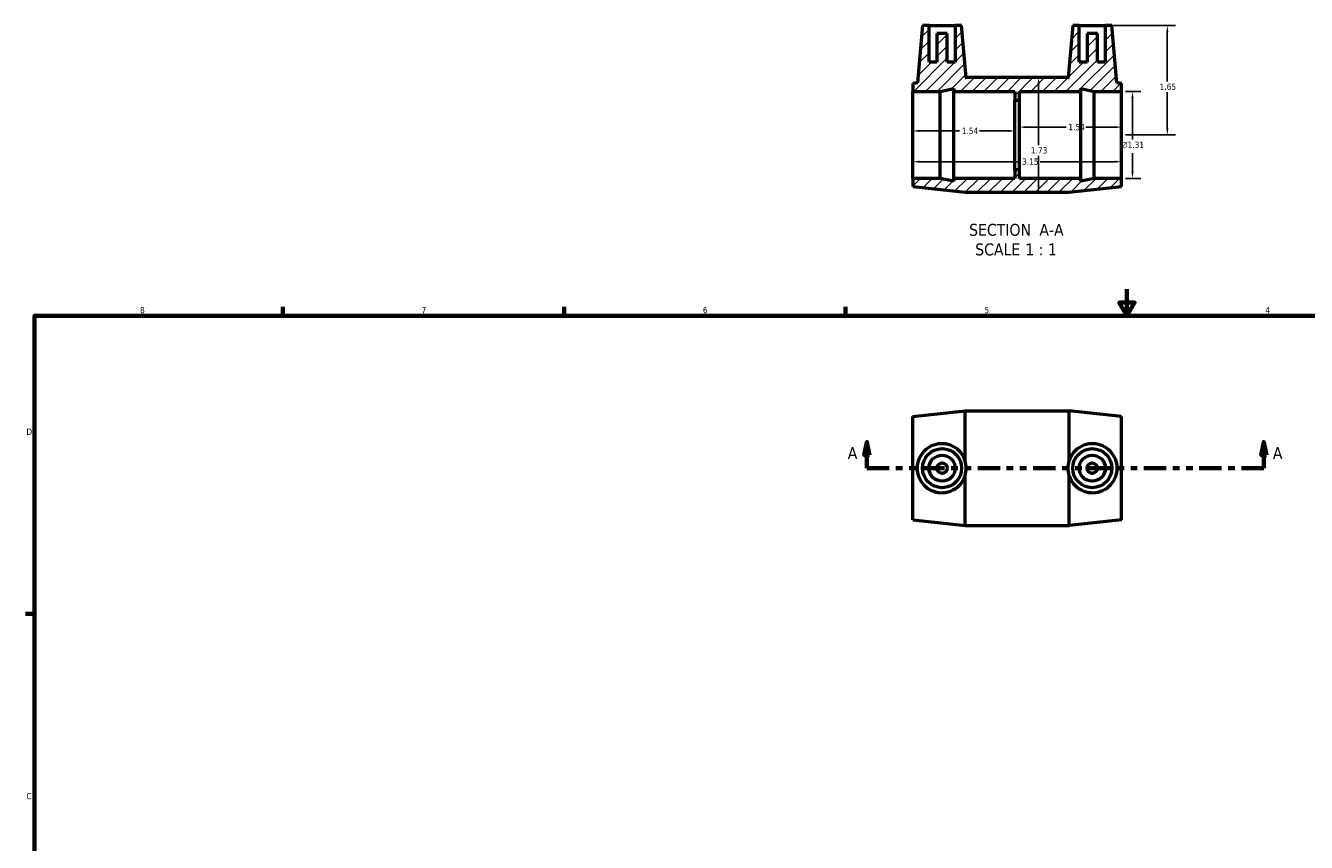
# Model space of a CAD drawing. Header units: inches. Extents: x 0.1 to 35.9, y 0.6 to 25.4.
# Tile 2 of 3: x 0.4 to 19.7, y 13.1 to 25.4. Entities that reach past the tile are written whole.
import ezdxf

# ---------------------------------------------------------------- set-up
doc = ezdxf.new("R2010")
doc.units = ezdxf.units.IN
doc.header["$MEASUREMENT"] = 0
doc.linetypes.add('DOUBLE_DASH_CHAIN', pattern=[1.2403, 0.6614, -0.0827, 0.1654, -0.0827, 0.1654, -0.0827])
for name, color, linetype, lineweight in [('Border (ANSI)', 7, 'Continuous', 70), ('Dimension (ANSI)', 7, 'Continuous', 25), ('Hatch (ANSI)', 7, 'Continuous', 18), ('Section Line (ANSI)', 7, 'DOUBLE_DASH_CHAIN', 70), ('Symbol (ANSI)', 7, 'Continuous', 25), ('Visible (ANSI)', 7, 'Continuous', 50)]:
    doc.layers.add(name, color=color, linetype=linetype, lineweight=lineweight)
doc.styles.add('Label Text (ANSI)', font='tahoma.ttf')
doc.styles.add('Note Text (ANSI)', font='tahoma.ttf')
doc.dimstyles.new('Default (ANSI)', dxfattribs={"dimtxt": 0.094488, "dimasz": 0.098425, "dimexe": 0.125, "dimexo": 0.0625, "dimgap": 0.031496, "dimtad": 0, "dimtih": 1, "dimtoh": 1, "dimrnd": 1e-08, "dimzin": 4, "dimdsep": 46, "dimtxsty": 'Note Text (ANSI)', "dimcen": 0.09, "dimdle": 0.393701, "dimclrd": 256, "dimclre": 256, "dimclrt": 5, "dimadec": 0, "dimazin": 1, "dimtfac": 1, "dimtofl": 0, "dimtmove": 0, "dimatfit": 3, "dimfxl": 1, "dimtolj": 1, "dimtzin": 4, "dimlwd": -1, "dimlwe": -1, "dimarcsym": 0})

# ---------------------------------------------------------------- blocks, each defined once
blk = doc.blocks.new('Borders Default Border')
at = {"layer": 'Border (ANSI)'}
for p, q in [((4.25, 21), (4.25, 21.134)), ((8.5, 21), (8.5, 21.134)), ((12.75, 21), (12.75, 21.134)), ((0.5, 16.5), (0.366, 16.5))]:
    blk.add_line(p, q, dxfattribs=at)
at = {"layer": 'Border (ANSI)', "flags": 128}
for points in [[(17, 21.4), (17, 21), (16.885, 21.2), (17.115, 21.2), (17, 21)], [(0.5, 1), (0.5, 21), (33.5, 21), (33.5, 1), (0.5, 1)]]:
    blk.add_lwpolyline(points, dxfattribs=at)
at = {"layer": 'Border (ANSI)', "color": 5, "true_color": 0x0000ff, "char_height": 0.0945, "attachment_point": 7, "style": 'Note Text (ANSI)'}
for s, insert in [('8', (2.094, 21.038)), ('7', (6.346, 21.04)), ('6', (10.595, 21.038)), ('5', (14.847, 21.038)), ('4', (19.092, 21.04)), ('D', (0.378, 19.203)), ('C', (0.378, 13.701))]:
    blk.add_mtext(s, dxfattribs=dict(at, insert=insert))
blk = doc.blocks.new('2dTransSection0')
at = {"layer": 'Section Line (ANSI)', "linetype": 'Continuous'}
for p, q in [((13.073, 19.094), (13.033, 18.897)), ((13.073, 18.897), (13.073, 19.094)), ((13.112, 18.897), (13.073, 19.094)), ((19.067, 19.094), (19.028, 18.897)), ((19.067, 18.897), (19.067, 19.094)), ((19.107, 18.897), (19.067, 19.094)), ((13.033, 18.897), (13.112, 18.897)), ((13.073, 18.7), (13.073, 18.897)), ((19.028, 18.897), (19.107, 18.897)), ((19.067, 18.7), (19.067, 18.897)), ((13.073, 18.7), (13.385, 18.7)), ((18.755, 18.7), (19.067, 18.7))]:
    blk.add_line(p, q, dxfattribs=at)
at = {"layer": 'Section Line (ANSI)', "linetype": 'DOUBLE_DASH_CHAIN', "ltscale": 0.509025}
blk.add_line((13.073, 18.7), (19.067, 18.7), dxfattribs=at)
at = {"layer": 'Section Line (ANSI)', "linetype": 'Continuous', "flags": 128}
for points in [[(13.112, 18.897), (13.073, 19.094), (13.033, 18.897), (13.112, 18.897)], [(19.107, 18.897), (19.067, 19.094), (19.028, 18.897), (19.107, 18.897)]]:
    blk.add_lwpolyline(points, dxfattribs=at)
at = {"layer": 'Section Line (ANSI)'}
for points in [[(13.112, 18.897), (13.073, 19.094), (13.033, 18.897), (13.112, 18.897)], [(19.107, 18.897), (19.067, 19.094), (19.028, 18.897), (19.107, 18.897)]]:
    blk.add_solid(points, dxfattribs=at)
at = {"layer": 'Section Line (ANSI)', "char_height": 0.18, "attachment_point": 7, "style": 'Label Text (ANSI)'}
for insert in [(12.783, 18.838), (19.204, 18.838)]:
    blk.add_mtext('A', dxfattribs=dict(at, insert=insert))
blk = doc.blocks.new('*D7')
at = {"layer": 'Defpoints', "color": 0, "transparency": 16777216}
for p in [(13.767, 23.731), (15.307, 23.791), (15.307, 23.731)]:
    blk.add_point(p, dxfattribs=at)
at = {"layer": 'Dimension (ANSI)', "transparency": 16777216}
for p, q in [((13.865, 23.791), (14.473, 23.791)), ((15.208, 23.791), (14.771, 23.791))]:
    blk.add_line(p, q, dxfattribs=at)
for points in [[(13.865, 23.808), (13.865, 23.775), (13.767, 23.791)], [(15.208, 23.808), (15.208, 23.775), (15.307, 23.791)]]:
    blk.add_solid(points, dxfattribs=at)
at = {"layer": 'Dimension (ANSI)', "color": 5, "transparency": 16777216, "insert": (14.505, 23.84), "char_height": 0.0945, "attachment_point": 1, "style": 'Note Text (ANSI)'}
blk.add_mtext('\\A1;1.54', dxfattribs=at)
blk = doc.blocks.new('*D8')
at = {"layer": 'Defpoints', "color": 0, "transparency": 16777216}
for p in [(16.917, 23.848), (15.377, 23.731), (16.917, 23.731)]:
    blk.add_point(p, dxfattribs=at)
at = {"layer": 'Dimension (ANSI)', "transparency": 16777216}
for p, q in [((15.475, 23.848), (16.083, 23.848)), ((16.818, 23.848), (16.381, 23.848))]:
    blk.add_line(p, q, dxfattribs=at)
for points in [[(15.475, 23.865), (15.475, 23.832), (15.377, 23.848)], [(16.818, 23.865), (16.818, 23.832), (16.917, 23.848)]]:
    blk.add_solid(points, dxfattribs=at)
at = {"layer": 'Dimension (ANSI)', "color": 5, "transparency": 16777216, "insert": (16.115, 23.897), "char_height": 0.0945, "attachment_point": 1, "style": 'Note Text (ANSI)'}
blk.add_mtext('\\A1;1.54', dxfattribs=at)
blk = doc.blocks.new('*D9')
at = {"layer": 'Defpoints', "color": 0, "transparency": 16777216}
for p in [(13.767, 23.731), (16.917, 23.731), (16.917, 23.326)]:
    blk.add_point(p, dxfattribs=at)
at = {"layer": 'Dimension (ANSI)', "transparency": 16777216}
for p, q in [((13.865, 23.326), (15.386, 23.326)), ((16.818, 23.326), (15.688, 23.326))]:
    blk.add_line(p, q, dxfattribs=at)
for points in [[(13.865, 23.343), (13.865, 23.31), (13.767, 23.326)], [(16.818, 23.343), (16.818, 23.31), (16.917, 23.326)]]:
    blk.add_solid(points, dxfattribs=at)
at = {"layer": 'Dimension (ANSI)', "color": 5, "transparency": 16777216, "insert": (15.417, 23.375), "char_height": 0.0945, "attachment_point": 1, "style": 'Note Text (ANSI)'}
blk.add_mtext('\\A1;3.15', dxfattribs=at)
blk = doc.blocks.new('*D10')
at = {"layer": 'Defpoints', "color": 0, "transparency": 16777216}
for p in [(16.673, 25.381), (16.917, 23.731), (17.61, 23.731)]:
    blk.add_point(p, dxfattribs=at)
at = {"layer": 'Dimension (ANSI)', "transparency": 16777216}
for p, q in [((16.735, 25.381), (17.735, 25.381)), ((17.61, 25.282), (17.61, 24.536)), ((17.61, 23.829), (17.61, 24.375)), ((16.979, 23.731), (17.735, 23.731))]:
    blk.add_line(p, q, dxfattribs=at)
for points in [[(17.594, 25.282), (17.626, 25.282), (17.61, 25.381)], [(17.594, 23.829), (17.626, 23.829), (17.61, 23.731)]]:
    blk.add_solid(points, dxfattribs=at)
at = {"layer": 'Dimension (ANSI)', "color": 5, "transparency": 16777216, "insert": (17.494, 24.505), "char_height": 0.0945, "attachment_point": 1, "style": 'Note Text (ANSI)'}
blk.add_mtext('\\A1;1.65', dxfattribs=at)
blk = doc.blocks.new('*D11')
at = {"layer": 'Defpoints', "color": 0, "transparency": 16777216}
for p in [(16.917, 24.386), (16.917, 23.075), (17.083, 23.075)]:
    blk.add_point(p, dxfattribs=at)
at = {"layer": 'Dimension (ANSI)', "transparency": 16777216}
for p, q in [((16.979, 24.386), (17.208, 24.386)), ((17.083, 24.288), (17.083, 23.66)), ((17.083, 23.174), (17.083, 23.455)), ((16.979, 23.075), (17.208, 23.075))]:
    blk.add_line(p, q, dxfattribs=at)
for points in [[(17.067, 24.288), (17.1, 24.288), (17.083, 24.386)], [(17.067, 23.174), (17.1, 23.174), (17.083, 23.075)]]:
    blk.add_solid(points, dxfattribs=at)
at = {"layer": 'Dimension (ANSI)', "color": 5, "transparency": 16777216, "insert": (16.912, 23.629), "char_height": 0.09449, "attachment_point": 1, "style": 'Note Text (ANSI)'}
blk.add_mtext('\\A1;{\\fAIGDT|b0|i0;\\H0.0945;\\ln}\\fTahoma|b0|i0;\\H0.0945;1.31', dxfattribs=at)
blk = doc.blocks.new('*D12')
at = {"layer": 'Defpoints', "color": 0, "transparency": 16777216}
for p in [(15.665, 24.596), (15.665, 22.866), (15.665, 22.866)]:
    blk.add_point(p, dxfattribs=at)
at = {"layer": 'Dimension (ANSI)', "transparency": 16777216}
for p, q in [((15.665, 24.497), (15.665, 23.576)), ((15.665, 22.964), (15.665, 23.415))]:
    blk.add_line(p, q, dxfattribs=at)
for points in [[(15.648, 24.497), (15.681, 24.497), (15.665, 24.596)], [(15.648, 22.964), (15.681, 22.964), (15.665, 22.866)]]:
    blk.add_solid(points, dxfattribs=at)
at = {"layer": 'Dimension (ANSI)', "color": 5, "transparency": 16777216, "insert": (15.549, 23.545), "char_height": 0.0945, "attachment_point": 1, "style": 'Note Text (ANSI)'}
blk.add_mtext('\\A1;1.73', dxfattribs=at)

msp = doc.modelspace()

# ---------------------------------------------------------------- hatches: boundary and pattern name
at = {"layer": 'Hatch (ANSI)'}
h = msp.add_hatch(dxfattribs=at)
h.set_pattern_fill('ANSI31', color=256, style=0)
h.paths.add_polyline_path([(16.847, 24.517), (16.771, 25.381), (16.673, 25.381), (16.673, 24.829), (16.555, 24.829), (16.555, 25.263), (16.397, 25.263), (16.397, 24.829), (16.279, 24.829), (16.279, 25.381), (16.181, 25.381), (16.112, 24.598), (16.129, 24.596), (14.554, 24.596), (14.572, 24.598), (14.503, 25.381), (14.405, 25.381), (14.405, 24.829), (14.287, 24.829), (14.287, 25.263), (14.129, 25.263), (14.129, 24.829), (14.011, 24.829), (14.011, 25.381), (13.913, 25.381), (13.837, 24.517), (13.767, 24.509), (13.767, 24.386), (14.178, 24.386), (14.383, 24.43), (14.383, 24.386), (15.307, 24.386), (15.307, 24.255), (15.377, 24.255), (15.377, 24.386), (16.301, 24.386), (16.301, 24.43), (16.506, 24.386), (16.917, 24.386), (16.917, 24.509)])
h.paths.add_polyline_path([(14.554, 22.866), (16.129, 22.866), (16.917, 22.952), (16.917, 23.075), (16.506, 23.075), (16.301, 23.032), (16.301, 23.075), (15.377, 23.075), (15.377, 23.206), (15.307, 23.206), (15.307, 23.075), (14.383, 23.075), (14.383, 23.032), (14.178, 23.075), (13.767, 23.075), (13.767, 22.952)])

# ---------------------------------------------------------------- linework, layer by layer
at = {"layer": 'Visible (ANSI)'}
for p, q in [((13.913, 25.381), (13.837, 24.517)), ((14.011, 25.381), (13.913, 25.381)), ((14.011, 24.829), (14.011, 25.381)), ((14.011, 25.381), (14.405, 25.381)), ((14.503, 25.381), (14.405, 25.381)), ((14.405, 25.381), (14.405, 24.829)), ((14.572, 24.598), (14.503, 25.381)), ((16.181, 25.381), (16.112, 24.598)), ((16.279, 25.381), (16.181, 25.381)), ((16.279, 24.829), (16.279, 25.381)), ((16.279, 25.381), (16.673, 25.381)), ((16.771, 25.381), (16.673, 25.381)), ((16.673, 25.381), (16.673, 24.829)), ((16.847, 24.517), (16.771, 25.381)), ((14.287, 25.263), (14.129, 25.263)), ((14.129, 25.263), (14.129, 24.829)), ((14.287, 24.829), (14.287, 25.263)), ((16.555, 25.263), (16.397, 25.263)), ((16.397, 25.263), (16.397, 24.829)), ((16.555, 24.829), (16.555, 25.263)), ((14.129, 24.829), (14.011, 24.829)), ((14.405, 24.829), (14.287, 24.829)), ((16.397, 24.829), (16.279, 24.829)), ((16.673, 24.829), (16.555, 24.829)), ((14.554, 24.596), (14.572, 24.598)), ((16.129, 24.596), (14.554, 24.596)), ((16.112, 24.598), (16.129, 24.596)), ((13.837, 24.517), (13.767, 24.509)), ((13.767, 24.509), (13.767, 24.386)), ((13.767, 24.386), (14.178, 24.386)), ((13.767, 23.075), (13.767, 24.386)), ((14.178, 24.386), (14.383, 24.43)), ((14.178, 23.075), (14.178, 24.386)), ((14.383, 24.43), (14.383, 24.386)), ((14.383, 24.386), (15.307, 24.386)), ((14.383, 23.075), (14.383, 24.386)), ((15.307, 24.386), (15.307, 24.255)), ((15.377, 24.255), (15.377, 24.386)), ((15.377, 24.386), (16.301, 24.386)), ((16.301, 24.386), (16.301, 24.43)), ((16.301, 24.43), (16.506, 24.386)), ((16.301, 23.075), (16.301, 24.386)), ((16.506, 24.386), (16.917, 24.386)), ((16.506, 23.075), (16.506, 24.386)), ((16.917, 24.509), (16.847, 24.517)), ((16.917, 24.386), (16.917, 24.509)), ((16.917, 23.075), (16.917, 24.386)), ((15.307, 24.255), (15.377, 24.255)), ((15.307, 23.206), (15.307, 24.255)), ((15.377, 23.206), (15.377, 24.255)), ((14.178, 23.075), (13.767, 23.075)), ((13.767, 23.075), (13.767, 22.952)), ((14.383, 23.032), (14.178, 23.075)), ((15.307, 23.075), (14.383, 23.075)), ((14.383, 23.075), (14.383, 23.032)), ((15.377, 23.206), (15.307, 23.206)), ((15.307, 23.206), (15.307, 23.075)), ((15.377, 23.075), (15.377, 23.206)), ((16.301, 23.075), (15.377, 23.075)), ((16.506, 23.075), (16.301, 23.032)), ((16.301, 23.032), (16.301, 23.075)), ((16.917, 23.075), (16.506, 23.075)), ((16.917, 22.952), (16.917, 23.075)), ((13.767, 22.952), (14.554, 22.866)), ((14.554, 22.866), (16.129, 22.866)), ((16.129, 22.866), (16.917, 22.952)), ((13.767, 19.478), (14.554, 19.565)), ((14.554, 18.813), (14.554, 19.565)), ((14.554, 19.565), (16.129, 19.565)), ((16.129, 18.813), (16.129, 19.565)), ((16.917, 19.478), (16.129, 19.565)), ((13.767, 17.921), (13.767, 19.478)), ((16.917, 17.921), (16.917, 19.478)), ((14.554, 17.835), (14.554, 18.586)), ((16.129, 17.835), (16.129, 18.586)), ((13.767, 17.921), (14.554, 17.835)), ((14.554, 17.835), (16.129, 17.835)), ((16.917, 17.921), (16.129, 17.835))]:
    msp.add_line(p, q, dxfattribs=at)
for centre, radius in [((14.208, 18.7), 0.295), ((16.476, 18.7), 0.295), ((14.208, 18.7), 0.197), ((14.208, 18.7), 0.0787), ((16.476, 18.7), 0.197), ((16.476, 18.7), 0.0787)]:
    msp.add_circle(centre, radius, dxfattribs=at)
for points in [[(14.572, 24.598), (14.572, 24.598), (14.57, 24.597), (14.568, 24.596)], [(16.112, 24.598), (16.112, 24.598), (16.113, 24.597), (16.116, 24.596)]]:
    msp.add_open_spline(points, degree=3, dxfattribs=at)
for points, knots in [([(14.186, 18.325), (14.141, 18.327), (14.093, 18.339), (14.007, 18.379), (13.968, 18.409), (13.907, 18.474), (13.881, 18.515), (13.846, 18.605), (13.837, 18.654), (13.837, 18.746), (13.846, 18.794), (13.881, 18.884), (13.907, 18.925), (13.968, 18.991), (14.007, 19.02), (14.093, 19.061), (14.141, 19.072), (14.236, 19.077), (14.288, 19.069), (14.384, 19.031), (14.427, 19.002), (14.494, 18.935), (14.523, 18.893), (14.547, 18.836), (14.551, 18.825), (14.554, 18.813)], [5.795847, 5.795847, 5.795847, 5.795847, 6.140457, 6.140457, 6.485066, 6.485066, 6.833651, 6.833651, 7.182236, 7.182236, 7.530822, 7.530822, 7.879407, 7.879407, 8.224016, 8.224016, 8.568625, 8.568625, 8.952698, 8.952698, 9.33677, 9.33677, 9.708465, 9.708465, 9.795187, 9.795187, 9.795187, 9.795187]), ([(16.129, 18.813), (16.133, 18.825), (16.137, 18.836), (16.161, 18.893), (16.19, 18.935), (16.257, 19.002), (16.3, 19.031), (16.395, 19.069), (16.448, 19.077), (16.543, 19.072), (16.59, 19.061), (16.676, 19.02), (16.715, 18.991), (16.776, 18.925), (16.803, 18.884), (16.838, 18.794), (16.847, 18.746), (16.847, 18.654), (16.838, 18.605), (16.803, 18.515), (16.776, 18.474), (16.715, 18.409), (16.676, 18.379), (16.59, 18.339), (16.543, 18.327), (16.498, 18.325)], [1.796508, 1.796508, 1.796508, 1.796508, 1.88323, 1.88323, 2.254925, 2.254925, 2.638997, 2.638997, 3.023069, 3.023069, 3.367679, 3.367679, 3.712288, 3.712288, 4.060873, 4.060873, 4.409458, 4.409458, 4.758044, 4.758044, 5.106629, 5.106629, 5.451238, 5.451238, 5.795847, 5.795847, 5.795847, 5.795847]), ([(14.554, 18.586), (14.566, 18.623), (14.572, 18.662), (14.572, 18.737), (14.566, 18.776), (14.554, 18.813)], [1.2265615, 1.2265615, 1.2265615, 1.2265615, 1.5115347, 1.5115347, 1.7965079, 1.7965079, 1.7965079, 1.7965079]), ([(16.129, 18.586), (16.118, 18.623), (16.112, 18.662), (16.112, 18.737), (16.118, 18.776), (16.129, 18.813)], [1.2265615, 1.2265615, 1.2265615, 1.2265615, 1.5115347, 1.5115347, 1.7965079, 1.7965079, 1.7965079, 1.7965079]), ([(14.554, 18.586), (14.551, 18.575), (14.547, 18.564), (14.523, 18.506), (14.494, 18.464), (14.427, 18.398), (14.384, 18.369), (14.288, 18.331), (14.236, 18.323), (14.186, 18.325)], [4.569286, 4.569286, 4.569286, 4.569286, 4.656008, 4.656008, 5.027702, 5.027702, 5.411775, 5.411775, 5.795847, 5.795847, 5.795847, 5.795847]), ([(16.498, 18.325), (16.448, 18.323), (16.395, 18.331), (16.3, 18.369), (16.257, 18.398), (16.19, 18.464), (16.161, 18.506), (16.137, 18.564), (16.133, 18.575), (16.129, 18.586)], [5.795847, 5.795847, 5.795847, 5.795847, 6.17992, 6.17992, 6.563992, 6.563992, 6.935687, 6.935687, 7.022409, 7.022409, 7.022409, 7.022409])]:
    msp.add_open_spline(points, degree=3, knots=knots, dxfattribs=at)

# ---------------------------------------------------------------- block references
msp.add_blockref('Borders Default Border', (0, 0))
at = {"layer": 'Section Line (ANSI)'}
msp.add_blockref('2dTransSection0', (0, 0), dxfattribs=at)

# ---------------------------------------------------------------- texts
at = {"layer": 'Symbol (ANSI)', "char_height": 0.18, "attachment_point": 7, "style": 'Label Text (ANSI)'}
for s, insert in [('SECTION', (14.616, 22.205)), (' A-A', (15.61, 22.208)), ('SCALE', (14.708, 21.909)), (' 1 : 1', (15.396, 21.912))]:
    msp.add_mtext(s, dxfattribs=dict(at, insert=insert))

# ---------------------------------------------------------------- dimensions: what is measured, and where the dimension line sits
at = {"layer": 'Dimension (ANSI)'}
for base, p1, p2, angle, override, picture, middle in [((17.61, 23.731), (16.673, 25.381), (16.917, 23.731), 90, {"dimgap": 0.031496, "dimdec": 2, "dimtol": 0, "dimlim": 0, "dimtp": 0, "dimtm": 0, "dimtdec": 2, "dimatfit": 1}, '*D10', (17.61, 24.456)), ((15.665, 22.866), (15.665, 24.596), (15.665, 22.866), 90, {"dimgap": 0.031496, "dimdec": 2, "dimse1": 1, "dimse2": 1, "dimtol": 0, "dimlim": 0, "dimtp": 0, "dimtm": 0, "dimtdec": 2, "dimatfit": 1}, '*D12', (15.665, 23.496)), ((15.307, 23.791), (13.767, 23.731), (15.307, 23.731), 180, {"dimgap": 0.031496, "dimtih": 0, "dimtoh": 0, "dimdec": 2, "dimse1": 1, "dimse2": 1, "dimtol": 0, "dimlim": 0, "dimtp": 0, "dimtm": 0, "dimtdec": 2, "dimatfit": 1}, '*D7', (14.622, 23.791)), ((16.917, 23.848), (15.377, 23.731), (16.917, 23.731), 180, {"dimgap": 0.031496, "dimtih": 0, "dimtoh": 0, "dimdec": 2, "dimse1": 1, "dimse2": 1, "dimtol": 0, "dimlim": 0, "dimtp": 0, "dimtm": 0, "dimtdec": 2, "dimatfit": 1}, '*D8', (16.232, 23.848)), ((16.917, 23.326), (13.767, 23.731), (16.917, 23.731), 180, {"dimgap": 0.031496, "dimtih": 0, "dimtoh": 0, "dimdec": 2, "dimse1": 1, "dimse2": 1, "dimtol": 0, "dimlim": 0, "dimtp": 0, "dimtm": 0, "dimtdec": 2, "dimatfit": 1}, '*D9', (15.537, 23.326))]:
    dim = msp.add_linear_dim(base=base, p1=p1, p2=p2, angle=angle, dimstyle='Default (ANSI)', override=override, dxfattribs=at)
    dim.commit()
    dim.dimension.update_dxf_attribs({"geometry": picture, "text_midpoint": middle, "dimtype": 160})
dim = msp.add_linear_dim(base=(17.083, 23.075), p1=(16.917, 24.386), p2=(16.917, 23.075), angle=90, text='{\\fAIGDT|b0|i0;\\H0.0945;\\ln}\\fTahoma|b0|i0;\\H0.0945;<>', dimstyle='Default (ANSI)', override={"dimgap": 0.031496, "dimdec": 2, "dimtol": 0, "dimlim": 0, "dimtp": 0, "dimtm": 0, "dimtdec": 2, "dimatfit": 1}, dxfattribs=at)
dim.commit()
dim.dimension.update_dxf_attribs({"geometry": '*D11', "text_midpoint": (17.083, 23.557), "dimtype": 160})

doc.saveas('drawing.dxf')
